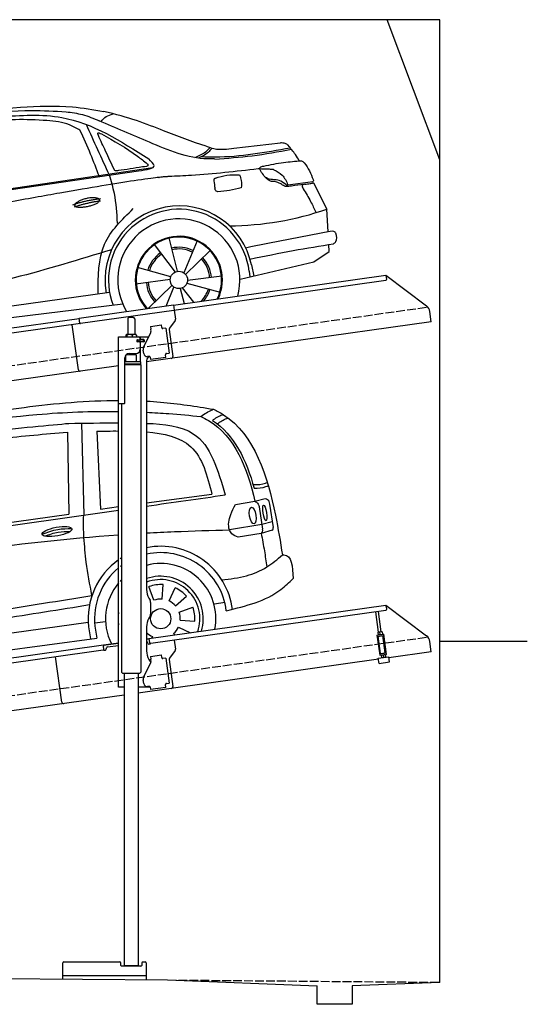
# Model space of a CAD drawing. Extents: x 199 to 6000, y -225 to 5400.
# Tile 3 of 3: x 3099 to 6000, y -225 to 5400. Entities that reach past the tile are written whole.
import ezdxf

# ---------------------------------------------------------------- set-up
doc = ezdxf.new("R2010")
doc.units = 0
doc.header["$LTSCALE"] = 10
doc.header["$MEASUREMENT"] = 0
doc.linetypes.add('GEN3', pattern=[6.25, 5, -1.25])
doc.layers.get('0').update_dxf_attribs({"linetype": 'CONTINUOUS'})
for name, color, linetype in [('3', 6, 'GEN3'), ('CAR', 1, 'CONTINUOUS'), ('SICHTBARE_KANTEN_DIN_', 7, 'CONTINUOUS')]:
    doc.layers.add(name, color=color, linetype=linetype)
doc.layers.add('AM_0', color=7, linetype='CONTINUOUS', lineweight=30)

# ---------------------------------------------------------------- blocks, each defined once
blk = doc.blocks.new('car_150_')
at = {"layer": 'CAR'}
for p, q in [((6993.7, 5277.2), (7129.2, 5288.8)), ((8349.8, 5065.2), (8614.8, 5095.9)), ((5703.5, 4603.8), (7806, 4931.3)), ((5748.6, 4619.9), (7887.1, 4949.3)), ((8659.8, 4857.1), (8801.1, 4877.5)), ((8805, 4869.2), (8883.2, 4720.4)), ((8891.2, 4589.9), (8883.2, 4720.4)), ((7897.5, 4510.1), (8019.3, 4353.9)), ((8033.2, 4358.3), (7982.9, 4548.5)), ((8143.1, 4534), (8068.7, 4350.5)), ((8898.1, 4478.2), (8895.6, 4518.3)), ((8079.5, 4340.6), (8219, 4479.2)), ((8810.7, 4417.6), (8898.1, 4478.2)), ((8391.6, 4316.2), (8810.7, 4417.6)), ((8455.6, 4397.8), (8469.1, 4334.6)), ((7994.7, 4327.2), (7804.9, 4378.7)), ((8286.5, 4333.3), (8090.4, 4305.9)), ((8442.3, 4361.7), (8446.4, 4329.7)), ((7795.4, 4285.5), (7991.5, 4312.9)), ((8002.4, 4278.2), (7867.9, 4144.6)), ((8087.2, 4291.6), (8277, 4240.1)), ((7646, 4233.7), (5761.2, 3956.2)), ((7969.2, 4159.6), (8013.2, 4268.3)), ((8048.7, 4260.5), (8071.6, 4173.8)), ((8127.2, 4182.1), (8062.7, 4264.8)), ((5689.3, 3904.2), (7721.3, 4169.7))]:
    blk.add_line(p, q, dxfattribs=at)
blk.add_circle((8041, 4309.4), 49.6, dxfattribs=at)
for centre, radius, start, end in [((8042.2, 4309.4), 422.7, 12.065, 190.707), ((8042.2, 4309.4), 403.4, 7.4461, 201.5292), ((8307.4, 6330.9), 1710.3, 270.6601, 289.6726), ((8041, 4309.4), 348.9, 345.0424, 211.6777), ((8041, 4309.4), 249, 334.6275, 221.995), ((8041, 4309.4), 244.1, 333.8517, 222.7626), ((8041, 4309.4), 186.2, 124.7762, 163.2667), ((8041, 4309.4), 176.5, 124.6018, 163.1816), ((8041, 4309.4), 186.2, 64.7762, 103.2667), ((8041, 4309.4), 176.5, 64.6018, 103.1816), ((8041, 4309.4), 176.5, 4.6018, 43.1816), ((8041, 4309.4), 186.2, 4.7762, 43.2667), ((8041, 4309.4), 186.2, 184.7762, 223.2667), ((8041, 4309.4), 176.5, 184.6018, 223.1816), ((8041, 4309.4), 176.5, 316.6896, 343.1816), ((8041, 4309.4), 186.2, 320.3371, 343.2667)]:
    blk.add_arc(centre, radius, start, end, dxfattribs=at)
for points in [[(7129.2, 5288.8), (7425.2, 5293.1), (7603.8, 5268.4)], [(6590.3, 5194.3), (7191.5, 5270.3), (7389.2, 5264.7)], [(7010.2, 5233), (7365.4, 5231.9), (7863.2, 4999)], [(7389.2, 5264.7), (7483, 5249), (7578.6, 5215.1)], [(7590.1, 5210.4), (7618.6, 5239.2), (7657.5, 5254.4)], [(7280.4, 5213.4), (7100.8, 5216.9), (6855.4, 5188)], [(7469.5, 5159.8), (7410.3, 5189.8), (7280.4, 5213.4)], [(7639.4, 4905.3), (7505.7, 5192.1)], [(8238.8, 5002.4), (8200.2, 5001.6), (7866.3, 5094.6), (7578.6, 5215.1)], [(7582.2, 4896.4), (7531.4, 5023.6), (7469.5, 5159.8)], [(7575.1, 5131.1), (7571.2, 5144.8), (7592.5, 5140)], [(7592.5, 5140), (7799.5, 5014.1), (7855.1, 4971.8)], [(8213.4, 5067), (8186.6, 5040.1), (8125.8, 5007.6)], [(8224.6, 5063.8), (8208.7, 5044.9), (8182.8, 5023.9), (8149.7, 5006.6)], [(8163.6, 5014.3), (8243.5, 5013.7), (8670.3, 5069.3)], [(8191, 5074.7), (8235.7, 5060.8), (8349.8, 5065.2)], [(8659.2, 5083.2), (8642.4, 5093.4), (8614.8, 5095.9)], [(8723.8, 4994.4), (8701.4, 5030.2), (8659.2, 5083.2)], [(8240.9, 5001), (8453.9, 5021.9), (8677.8, 5060.7)], [(7827.4, 4952.7), (7757.4, 4941.2), (7690.7, 4930.9)], [(7806, 4931.3), (7894.4, 4962.2), (7863.2, 4999)], [(7855.1, 4971.8), (7859.5, 4964.9), (7827.4, 4952.7)], [(8499.4, 4953.2), (8500.3, 4955.9), (8504.4, 4958.4)], [(8514.3, 4920.1), (8499.6, 4950.3), (8499.4, 4953.2)], [(8504.4, 4958.4), (8514.7, 4962.1), (8521.1, 4963.5)], [(8521.1, 4963.5), (8634.4, 4984.8), (8734.9, 4995.3)], [(8734.9, 4995.3), (8736.6, 4995.1), (8751.6, 4983.9), (8803.6, 4888.9)], [(7687.8, 4631.1), (7668.8, 4800.4), (7639.4, 4905.3)], [(7690.7, 4930.9), (7670.7, 4931.6), (7668, 4935.3)], [(8489.1, 4946.9), (8107.9, 4906.7), (7979.4, 4899)], [(8244.9, 4892.1), (8310.4, 4909.4), (8382.6, 4912.4)], [(8382.6, 4912.4), (8393, 4879.1), (8393.3, 4838.9)], [(8581.1, 4874.9), (8560.8, 4876.6), (8529.9, 4900.7)], [(8578.5, 4942.4), (8626.1, 4912.6), (8659.8, 4857.1)], [(8245.8, 4892.2), (8238.1, 4888.3), (8237.1, 4876.1)], [(8237.1, 4876.1), (8242.7, 4837)], [(8393.3, 4838.9), (8327.1, 4822.4), (8259.4, 4814.5)], [(8629.7, 4855.7), (8609.4, 4867.3), (8581.1, 4874.9)], [(8664.2, 4847.7), (8651.9, 4847.2), (8629.7, 4855.7)], [(8759.3, 4861.5), (8741.4, 4855.9), (8747.8, 4835.1)], [(8757.3, 4861.2), (8786.1, 4865.5), (8805, 4869.2)], [(8803.6, 4888.9), (8805.2, 4882.6), (8801.1, 4877.5)], [(8805, 4869.2), (8801.1, 4877.5)], [(8260.3, 4814.7), (8250.8, 4817.5), (8242.7, 4837)], [(8747.8, 4835.1), (8790.3, 4763.6), (8820.8, 4701.6)], [(7581.1, 4224.1), (7615.2, 4510.4), (7777.7, 4714.5)], [(8891.2, 4589.9), (8420.6, 4494.5)], [(8935.7, 4582.7), (8931.6, 4588.3), (8891.2, 4589.9)], [(8922.6, 4523), (8936.6, 4535.2), (8935.7, 4582.7)], [(8446.2, 4431.7), (8693.5, 4482.1), (8922.6, 4523)], [(7654.8, 4478.5), (7099.9, 4313.4), (5734.4, 4063.7)]]:
    blk.add_spline(points, degree=3, dxfattribs=at)
for points, degree, knots in [([(8191, 5074.7), (8107.9, 5098.3), (7930.3, 5167), (7746.4, 5237.4), (7603.8, 5268.4)], 3, [5.571538, 5.571538, 5.571538, 5.571538, 32.165526, 64.936902, 64.936902, 64.936902, 64.936902]), ([(7668, 4935.3), (7650.2, 4969.8), (7620.8, 5036.6), (7588.5, 5099.8), (7575.1, 5131.1)], 3, [2.591518, 2.591518, 2.591518, 2.591518, 14.396583, 24.038621, 24.038621, 24.038621, 24.038621]), ([(8645.2, 4860.1), (8634.4, 4868.9), (8603, 4892.4), (8542.9, 4879.7), (8521, 4910.7), (8514.3, 4920.1)], 3, [0.658544, 0.658544, 0.658544, 0.658544, 4.748765, 12.290755, 15.589596, 15.589596, 15.589596, 15.589596]), ([(8645.2, 4860.1), (8647, 4858.9), (8651.5, 4856.3), (8656.7, 4856.7), (8659.8, 4857.1)], 3, [0.11133, 0.11133, 0.11133, 0.11133, 0.733961, 1.64284, 1.64284, 1.64284, 1.64284]), ([(8752.5, 4860.5), (8727.9, 4857.2), (8698.8, 4853.2), (8669.8, 4848.6), (8664.2, 4847.7)], 3, [0, 0, 0, 0, 7.10149, 8.807008, 8.807008, 8.807008, 8.807008]), ([(7442.5, 4729.7), (7440.4, 4737.7), (7458.8, 4757), (7537.7, 4789), (7634.5, 4769.9), (7553.7, 4725.9), (7469.8, 4714.2), (7444.6, 4721.7), (7442.5, 4729.7)], 5, [0, 0, 0, 0, 0, 0, 0.300106, 0.500106, 0.700106, 1, 1, 1, 1, 1, 1])]:
    blk.add_open_spline(points, degree=degree, knots=knots, dxfattribs=at)
for points in [[(7979.4, 4899), (7725, 4888.3), (5338.8, 4399.4)], [(8578.5, 4942.4), (8576.8, 4945.2), (8489.1, 4946.9)], [(7432.9, 4733.6), (7502, 4760.2), (7591.2, 4770)], [(7441.9, 4722), (7513, 4747.3), (7590.2, 4757.9)]]:
    blk.add_open_spline(points, degree=2, dxfattribs=at)
blk = doc.blocks.new('CAR_EG')
at = {"layer": 'CAR'}
for p, q in [((34639.7, 2740.1), (34652.1, 2215)), ((34559.8, 2688), (34567.6, 2220.6)), ((34726.8, 2694.7), (34748.7, 2249.2)), ((35011.8, 2284.1), (35385, 2333.6)), ((35630.7, 2294.7), (35688.5, 2309)), ((34748.7, 2249.2), (34851.8, 2262.9)), ((35518.8, 2275.9), (35630.7, 2294.7)), ((35655.1, 2262.7), (35674.7, 2133.9)), ((35714.1, 2277.1), (35734.7, 2143.7)), ((33852.2, 2120.1), (34567.6, 2220.6)), ((35670.5, 2160.2), (35485.3, 2130)), ((35729.9, 2176.6), (35670.5, 2160.2)), ((35666.2, 2110), (35534.7, 2089.5)), ((35729.3, 2128.1), (35666.2, 2110)), ((35053.8, 1727.9), (35025.3, 1806.1)), ((35100, 1734.4), (35105.8, 1817.4)), ((35139.6, 1724.2), (35174.8, 1799.6)), ((35176.9, 1696.1), (35239.7, 1750.7)), ((35197.6, 1660.9), (35275.8, 1689.3)), ((35399.1, 1708.7), (35459.1, 1717.1)), ((32765, 1337.2), (34678.2, 1603.8)), ((34680.4, 1576.3), (34691.1, 1507.2)), ((34716.5, 1598.7), (34776.5, 1607.1)), ((34716.8, 1579.5), (34728.2, 1512.2)), ((34980.2, 1630.3), (34978.9, 1630.4)), ((35193.9, 1575), (35262.7, 1542.9)), ((35204.1, 1614.6), (35287.1, 1608.8)), ((35044.7, 1520.8), (35040.5, 1511.7)), ((35165.8, 1537.8), (35172.3, 1530.2)), ((32742.6, 1242.5), (34728.2, 1512.2))]:
    blk.add_line(p, q, dxfattribs=at)
blk.add_circle((35092.2, 1622.5), 57.7, dxfattribs=at)
for centre, radius, start, end in [((35091.7, 1622.4), 413.9, 7.4502, 101.132), ((35091.7, 1622.4), 413.9, 122.5773, 124.0774), ((35092.1, 1622.5), 377.8, 6.9984, 102.2781), ((35091.7, 1622.4), 413.9, 125.4253, 186.406), ((35092.1, 1622.5), 377.8, 129.5051, 186.5391), ((35092.1, 1622.5), 377.8, 126.2281, 127.9499), ((35092.2, 1622.5), 315.6, 349.0523, 104.7507), ((35092.2, 1622.5), 242.9, 343.0405, 109.3227), ((35092.2, 1622.5), 315.6, 139.5971, 206.9477), ((35092.2, 1622.5), 315.6, 135.0283, 137.4054), ((35092.2, 1622.5), 223.8, 340.7386, 111.0496), ((35092.2, 1622.5), 195.4, 86, 110), ((35092.2, 1622.5), 195.4, 41, 65), ((35092.2, 1622.5), 112.2, 86, 110), ((35092.2, 1622.5), 112.2, 41, 65), ((35092.2, 1622.5), 195.4, 356, 20), ((35092.2, 1622.5), 242.9, 171.7421, 188.2579), ((35092.2, 1622.5), 112.2, 356, 20), ((35092.2, 1622.5), 112.2, 311, 335), ((35092.2, 1622.5), 112.2, 224.2663, 245)]:
    blk.add_arc(centre, radius, start, end, dxfattribs=at)
for centre, major_axis, ratio in [((35618.1, 2211.7), (-7.7, 47.6), 0.380274), ((35686.7, 2227.1), (-7.2, 44.5), 0.21161), ((34499.5, 2120.6), (-85, -15.3), 0.28676)]:
    blk.add_ellipse(centre, major_axis=major_axis, ratio=ratio, dxfattribs=at)
for points, knots in [([(33596.2, 2718.6), (33833.8, 2759.2), (34248.6, 2830.2), (34671.7, 2869.7), (34851.8, 2870.2)], [0, 0, 0, 0, 724.09838, 1264.268143, 1264.268143, 1264.268143, 1264.268143]), ([(35011.8, 2866.1), (35038.1, 2864.7), (35166.1, 2855.5), (35293.3, 2835.6), (35394.4, 2819.7)], [1424.465745, 1424.465745, 1424.465745, 1424.465745, 1503.595542, 1810.064944, 1810.064944, 1810.064944, 1810.064944]), ([(35394.4, 2819.7), (35413.4, 2809.6), (35623.4, 2697.4), (35727.5, 2349.6), (35775.9, 2061.2), (35787.3, 1987)], [0, 0, 0, 0, 64.276315, 710.727442, 938.589682, 938.589682, 938.589682, 938.589682]), ([(33641.3, 2687.7), (33888.6, 2727.9), (34289.4, 2793.1), (34696.2, 2808.8), (34851.8, 2807)], [0, 0, 0, 0, 750.99467, 1217.35525, 1217.35525, 1217.35525, 1217.35525]), ([(35011.8, 2802.3), (35054.1, 2800.3), (35157.6, 2794), (35260.7, 2784.1), (35321.7, 2778.2)], [1377.255793, 1377.255793, 1377.255793, 1377.255793, 1504.323614, 1688.05271, 1688.05271, 1688.05271, 1688.05271]), ([(35321.7, 2778.2), (35336.3, 2770.8), (35510.1, 2682.4), (35587.5, 2480.4), (35630.7, 2294.7)], [0, 0, 0, 0, 48.860332, 582.287096, 582.287096, 582.287096, 582.287096]), ([(35387.3, 2755), (35405.2, 2768.5), (35425, 2782.3), (35447.9, 2789.2), (35447.9, 2789.2)], [11.054346, 11.054346, 11.054346, 11.054346, 77.145156, 82.826799, 82.826799, 82.826799, 82.826799]), ([(35415.1, 2735.6), (35432.4, 2748.6), (35451.7, 2761.7), (35473.8, 2768.4), (35477.3, 2769.4)], [13.409392, 13.409392, 13.409392, 13.409392, 77.145156, 82.826799, 82.826799, 82.826799, 82.826799]), ([(33203.6, 2456.4), (33274.2, 2503.5), (33505.2, 2604.9), (34003.4, 2687.4), (34469.5, 2730.1), (34567.3, 2738.8)], [0, 0, 0, 0, 57.768711, 889.406275, 1467.79431, 1467.79431, 1467.79431, 1467.79431]), ([(35011.8, 2738.7), (35109.5, 2735.6), (35350.5, 2712.4), (35419.6, 2471.8), (35460.3, 2330)], [442.147822, 442.147822, 442.147822, 442.147822, 716.95363, 1111.278446, 1111.278446, 1111.278446, 1111.278446]), ([(35011.8, 2690), (35108.9, 2682.3), (35306.7, 2639.4), (35358.1, 2438.7), (35385, 2333.6)], [277.078801, 277.078801, 277.078801, 277.078801, 547.768352, 845.442932, 845.442932, 845.442932, 845.442932]), ([(35620, 2390.1), (35643.9, 2386.1), (35679.3, 2392.1), (35696.9, 2398.4), (35700.1, 2401.6)], [16.339016, 16.339016, 16.339016, 16.339016, 83.836398, 97.62384, 97.62384, 97.62384, 97.62384]), ([(35626.2, 2367.7), (35650.3, 2368), (35676.3, 2369.6), (35702.4, 2381.4), (35706.2, 2383.7)], [14.612863, 14.612863, 14.612863, 14.612863, 83.836398, 97.62384, 97.62384, 97.62384, 97.62384]), ([(32657.7, 1810.8), (32801.3, 1833.7), (33529.6, 1949.8), (34261.4, 2059.7), (34851.8, 2102.1)], [0, 0, 0, 0, 436.512598, 2212.794207, 2212.794207, 2212.794207, 2212.794207]), ([(34429.5, 2094.8), (34454.7, 2104.1), (34502, 2120.2), (34552, 2121.5), (34575.3, 2121.7)], [14.4466, 14.4466, 14.4466, 14.4466, 94.349912, 163.782287, 163.782287, 163.782287, 163.782287]), ([(35011.8, 2112.5), (35064.7, 2115.5), (35222.4, 2123.3), (35380.3, 2127.3), (35485.3, 2130)], [2373.184352, 2373.184352, 2373.184352, 2373.184352, 2532.063256, 2847.072184, 2847.072184, 2847.072184, 2847.072184]), ([(32738.3, 1414.9), (32999, 1451), (33477.1, 1517.1), (34126.3, 1613), (34514.4, 1675.6), (34685.8, 1703.3)], [0, 0, 0, 0, 789.48509, 1447.853915, 1968.782349, 1968.782349, 1968.782349, 1968.782349])]:
    blk.add_open_spline(points, degree=3, knots=knots, dxfattribs=at)
for points in [[(35321.7, 2778.2), (35387.4, 2817), (35394.4, 2819.7)], [(33855.2, 2598.7), (34175.2, 2650.7), (34559.8, 2688)], [(35688.3, 2309.2), (35702.6, 2304.3), (35714.1, 2277.1)], [(35534.7, 2089.5), (35498, 2108.4), (35485.3, 2130), (35492.4, 2217.9), (35518.8, 2275.9)], [(35630.7, 2294.7), (35640.4, 2287.7), (35654.9, 2263)], [(34653.8, 2086.3), (34651.3, 2148.4), (34652.1, 2215)], [(34414.7, 2105.9), (34505, 2133.2), (34582.7, 2138)], [(35729.9, 2128.6), (35734, 2134), (35734.8, 2143.3)], [(34699.2, 1755.6), (34667, 1945.6), (34653.8, 2086.3)], [(35666.2, 2110), (35673.3, 2119), (35674.7, 2133.9)], [(35666.2, 2110), (35684.6, 2010), (35697.9, 1918.4)], [(35441.3, 1844.4), (35582.8, 1868.3), (35697.9, 1918.4), (35787.2, 1987)], [(35787.2, 1987), (35795.6, 1987.5), (35848.1, 1851.6)], [(35467.1, 1668.5), (35779, 1789.9), (35848.1, 1851.6)], [(32711.4, 1460.7), (33493.3, 1570.2), (34144.5, 1667.1), (34699.2, 1755.6)]]:
    blk.add_spline(points, degree=3, dxfattribs=at)
for points in [[(34567.3, 2738.8), (34660.7, 2740.2), (34754.2, 2741.5), (34851.8, 2741.2)], [(35387.3, 2755), (35513.1, 2675.3), (35581.5, 2528.6), (35626.2, 2367.7)], [(34726.8, 2694.7), (34767.9, 2695), (34809.1, 2695.3), (34851.8, 2695.1)], [(35011.8, 2266.3), (35161.3, 2287.5), (35310.8, 2308.7), (35460.3, 2330)], [(32710, 1939.3), (33423.9, 2040.7), (34137.9, 2142.1), (34851.8, 2243.5)]]:
    blk.add_open_spline(points, degree=3, dxfattribs=at)

msp = doc.modelspace()

# ---------------------------------------------------------------- linework, layer by layer
for p, q in [((5499.5, 4600), (5199.5, 5400)), ((3978.5, 3769.4), (5191.6, 3939.9)), ((5191.6, 3939.9), (5195.1, 3915.1)), ((5191.6, 3939.9), (5423.5, 3765.1)), ((5190.8, 3909.5), (3979.7, 3739.3)), ((3438.7, 3694.5), (3978.4, 3770.4)), ((3978.4, 3770.4), (3982.7, 3739.7)), ((3979.7, 3739.3), (3446, 3664.3)), ((3982.7, 3739.7), (3989.8, 3689.3)), ((5451.2, 3673.4), (5443, 3732.1)), ((960, 3345.2), (3438.8, 3693.6)), ((3446, 3664.3), (960, 3314.9)), ((3434.6, 3400.1), (3398.4, 3657.6)), ((3442.6, 3666.8), (3438.7, 3694.5)), ((3716.7, 3690.6), (3716.7, 3600.6)), ((3726.7, 3700.6), (3746.7, 3700.6)), ((3756.7, 3690.6), (3756.7, 3600.6)), ((5451.2, 3673.4), (3824.7, 3444.8)), ((3846.7, 3647.9), (3909, 3656.6)), ((3911.3, 3640.8), (3909, 3656.6)), ((3987.9, 3681.9), (3954.5, 3637.7)), ((3727.5, 3600.6), (3709.5, 3600.6)), ((3754.5, 3600.6), (3727.5, 3600.6)), ((3764.2, 3600.6), (3754.5, 3600.6)), ((3808.5, 3533.5), (3846, 3607.1)), ((3846.7, 3647.9), (3848.9, 3632)), ((3849.5, 3627.8), (3848.9, 3632)), ((3911.3, 3640.8), (3911.4, 3639.8)), ((3917.1, 3635.6), (3918, 3635.7)), ((3933.9, 3637.9), (3918, 3635.7)), ((3933.9, 3637.9), (3953.9, 3495.3)), ((3952.6, 3630.3), (3974.3, 3476)), ((3664.7, 3587.6), (3836.1, 3587.6)), ((3664.7, 3207.6), (3664.7, 3587.6)), ((3706.8, 3598.2), (3706.8, 3587.6)), ((3712.5, 3598.2), (3712.5, 3587.6)), ((3742.5, 3598.2), (3742.5, 3587.6)), ((3766.6, 3598.2), (3766.6, 3587.6)), ((3773.4, 3571.6), (3769.7, 3571.6)), ((3807.7, 3559.6), (3769.8, 3559.6)), ((3770.7, 3561.8), (3770.7, 3569)), ((3773.4, 3571.6), (3785.7, 3571.6)), ((3785.7, 3559.1), (3773.4, 3559.1)), ((3773.7, 3571.6), (3773.7, 3559.6)), ((3787.7, 3571.6), (3785.7, 3571.6)), ((3787.7, 3571.6), (3788.7, 3571.6)), ((3788.7, 3577.6), (3788.7, 3574.6)), ((3789.4, 3571.6), (3788.7, 3571.6)), ((3788.7, 3559.6), (3788.7, 3571.6)), ((3788.7, 3556.1), (3788.7, 3517.6)), ((3807, 3571.6), (3789.4, 3571.6)), ((3789.7, 3572.1), (3789.7, 3587.6)), ((3808.7, 3572.1), (3789.7, 3572.1)), ((3789.7, 3444.7), (3789.7, 3559.1)), ((3808.7, 3559.1), (3789.7, 3559.1)), ((3807, 3571.6), (3807.7, 3571.6)), ((3807.7, 3559.6), (3807.7, 3571.6)), ((3809.7, 3571.1), (3809.7, 3560.1)), ((3718.7, 3484), (3718.7, 3491.6)), ((3725.7, 3492.6), (3763.7, 3492.6)), ((3754.7, 3484.5), (3754.7, 3492.6)), ((3807.8, 3493), (3805.1, 3512.8)), ((3938.1, 3493.1), (3937.1, 3493)), ((3938.1, 3493.1), (3953.9, 3495.3)), ((3700.7, 3210.6), (3700.7, 3467.6)), ((3791.7, 3444.6), (3700.7, 3444.6)), ((3791.7, 3431.4), (3700.7, 3431.4)), ((3766.7, 3484.6), (3706.7, 3483.9)), ((3706.7, 3444.7), (3706.7, 3483.9)), ((3766.7, 3444.6), (3766.7, 3484.6)), ((3788.7, 3429.6), (3791.7, 3431.4)), ((3791.7, 3431.4), (3791.7, 3444.6)), ((3824.7, 3452.6), (3824.7, 2144.3)), ((3838.4, 3477.1), (3830.4, 3475.9)), ((3844, 3472.8), (3846.1, 3457.9)), ((3935.2, 3470.5), (3846.1, 3457.9)), ((3932.8, 3487.3), (3933, 3486.3)), ((3935.2, 3470.5), (3933, 3486.3)), ((3664.7, 3422.4), (960, 3042.2)), ((3788.7, 3429.6), (3700.7, 3429.6)), ((3791.7, 3427.9), (3700.7, 3427.9)), ((3788.7, 3429.6), (3791.7, 3427.9)), ((3789.7, 3429.1), (3789.7, 3430.2)), ((3791.7, 3427.9), (3791.8, 1671.7)), ((3664.7, 1587.6), (3664.7, 3207.6)), ((3664.7, 3207.6), (3697.7, 3207.6)), ((3681.7, 3207.6), (3681.8, 1671.6)), ((3838.1, 2094.3), (3844.4, 2083.4)), ((3824.7, 1862.8), (5191.6, 2054.9)), ((3847.7, 2070.9), (3847.7, 2004.3)), ((5192.7, 2047), (5191.6, 2054.9)), ((5191.6, 2054.9), (5423.5, 1880.1)), ((5192.7, 2047), (5195.1, 2030.1)), ((3844.4, 1991.8), (3838.1, 1981)), ((5190.8, 2024.5), (3849, 1835.9)), ((5149.6, 1900.9), (5133.4, 2016.4)), ((5165.5, 1903.1), (5149.2, 2018.6)), ((3824.7, 1931), (3824.7, 1794.7)), ((3840.4, 1861), (3824.7, 1858.8)), ((3843.4, 1840.2), (3839.9, 1864.9)), ((5139.8, 1884.5), (5179.4, 1890.1)), ((5139.8, 1884.5), (5156.1, 1768.7)), ((5140.9, 1876.6), (5180.5, 1882.2)), ((5146.4, 1900.4), (5145.7, 1899.9)), ((5145.7, 1899.9), (5147.7, 1886.1)), ((5168.7, 1903.5), (5146.4, 1900.4)), ((5161.3, 1778.5), (5147.4, 1877.5)), ((5148.5, 1885.7), (5147.7, 1886.1)), ((5159.4, 1888.8), (5157.8, 1900.5)), ((5168.7, 1903.5), (5169.5, 1903.2)), ((5169.5, 1903.2), (5171.4, 1889.4)), ((5170.8, 1888.9), (5171.4, 1889.4)), ((5188, 1782.2), (5174, 1881.3)), ((5195.7, 1774.2), (5179.4, 1890.1)), ((960, 1460.2), (3577.5, 1828)), ((3577.5, 1828), (3664.7, 1840.3)), ((3577.5, 1828), (3578.6, 1820.1)), ((3664.7, 1836.3), (3578, 1824.1)), ((3580.9, 1803.3), (3578.6, 1820.1)), ((3593.5, 1804), (3593.3, 1805)), ((3601.8, 1816.3), (3664.7, 1825.2)), ((3831, 1838.4), (3831.1, 1837.4)), ((3836.8, 1833.2), (3841.7, 1833.9)), ((3982.7, 1854.7), (3989.8, 1804.3)), ((5451.2, 1788.4), (5443, 1847.1)), ((3576.7, 1797.6), (960, 1429.9)), ((3340.6, 1501.9), (3304.4, 1759.4)), ((3340.6, 1501.9), (3304.4, 1759.4)), ((3584.3, 1797.7), (3589.2, 1798.4)), ((3838.1, 1744.7), (3848.2, 1727.3)), ((3846.7, 1762.9), (3909, 1771.6)), ((3846.7, 1762.9), (3848.9, 1747)), ((3849.5, 1742.8), (3848.9, 1747)), ((3911.3, 1755.8), (3909, 1771.6)), ((3911.3, 1755.8), (3911.4, 1754.8)), ((3917.1, 1750.6), (3918, 1750.7)), ((3933.9, 1752.9), (3918, 1750.7)), ((3933.9, 1752.9), (3953.9, 1610.3)), ((3952.6, 1745.3), (3974.3, 1591)), ((3987.9, 1796.9), (3954.5, 1752.7)), ((5149.2, 1746), (3965.8, 1579.7)), ((5148.3, 1752.6), (5207.7, 1761)), ((5152.4, 1722.9), (5148.3, 1752.6)), ((5155, 1776.6), (5194.6, 1782.2)), ((5156.1, 1768.7), (5195.7, 1774.2)), ((5161.3, 1778.5), (5188, 1782.2)), ((5164.8, 1769.9), (5164.1, 1769.4)), ((5164.1, 1769.4), (5166, 1755.6)), ((5166.8, 1755.2), (5166, 1755.6)), ((5166.9, 1778.3), (5166.7, 1779.3)), ((5176.1, 1770), (5177.8, 1758.3)), ((5182.7, 1780.5), (5182.6, 1781.5)), ((5187, 1773), (5187.8, 1772.7)), ((5187.8, 1772.7), (5189.8, 1758.9)), ((5189.1, 1758.4), (5189.8, 1758.9)), ((5211.8, 1731.3), (5207.7, 1761)), ((5451.2, 1788.4), (5208.6, 1754.3)), ((3808.5, 1648.5), (3846, 1722.1)), ((5152.4, 1722.9), (5211.8, 1731.3)), ((3688.8, 1664.6), (3681.8, 1671.6)), ((3784.8, 1664.6), (3688.8, 1664.6)), ((3696.8, 1664.6), (3696.9, -1.4)), ((3776.8, 1664.6), (3776.9, -1.3)), ((3784.8, 1664.6), (3791.8, 1671.7)), ((3696.8, 1587.6), (3664.7, 1587.6)), ((3844, 1587.6), (3776.8, 1587.6)), ((3965.8, 1579.7), (3776.8, 1553.1)), ((3807.8, 1608), (3805.1, 1627.8)), ((3838.4, 1592.1), (3830.4, 1590.9)), ((3844, 1587.8), (3846.1, 1572.9)), ((3935.2, 1585.5), (3846.1, 1572.9)), ((3932.8, 1602.3), (3933, 1601.3)), ((3935.2, 1585.5), (3933, 1601.3)), ((3938.1, 1608.1), (3937.1, 1608)), ((3938.1, 1608.1), (3953.9, 1610.3)), ((3696.8, 1541.9), (960, 1157.2)), ((3346.9, -80.3), (3346.9, 12.6)), ((3351.9, 17.6), (3671.9, 17.6)), ((3676.9, -2.4), (3676.9, 12.6)), ((3796.9, 12.6), (3796.9, -2.4)), ((3801.9, 17.6), (3816.9, 17.6)), ((3821.9, 12.6), (3821.9, -84.8)), ((199.5, -50), (3944.5, -86)), ((3791.9, -7.4), (3681.9, -7.4)), ((3697.9, -2.4), (3696.9, -1.4)), ((3697.9, -2.4), (3775.9, -2.4)), ((3710.9, -2.4), (3710.9, -7.4)), ((3762.9, -2.4), (3762.9, -7.4)), ((3775.9, -2.4), (3776.9, -1.3)), ((3821.9, -62.4), (3346.9, -62.4)), ((3944.5, -86), (4799.5, -120.1)), ((5499.5, -100), (4999.1, -120.1)), ((4799.5, -225), (4799.5, -120.1)), ((4999.1, -120.1), (4999.5, -225)), ((4999.5, -225), (4799.5, -225))]:
    msp.add_line(p, q)
for points in [[(3844, 3472.8, 0), (3844, 3472.8, 0), (3844, 3472.8, 0), (3844, 3472.8, 0), (3844, 3472.8, 0), (3844, 3472.8, 0), (3844, 3472.8, 0), (3844, 3472.9, 0), (3844, 3472.9, 0), (3844, 3472.9, 0), (3844, 3472.9, 0), (3844, 3472.9, 0), (3844, 3472.9, 0), (3844, 3472.9, 0), (3844, 3472.9, 0), (3844, 3472.9, 0), (3844, 3472.9, 0), (3844, 3472.9, 0), (3844, 3472.9, 0), (3844, 3472.9, 0), (3844, 3473, 0), (3844, 3473, 0), (3844, 3473, 0), (3844, 3473, 0), (3844, 3473, 0), (3844, 3473, 0), (3844, 3473, 0), (3844, 3473, 0), (3844, 3473, 0), (3844, 3473, 0), (3844, 3473, 0), (3844, 3473, 0), (3844, 3473, 0), (3844, 3473.1, 0), (3844, 3473.1, 0), (3844, 3473.1, 0), (3844, 3473.1, 0), (3843.9, 3473.1, 0), (3843.9, 3473.1, 0), (3843.9, 3473.1, 0), (3843.9, 3473.1, 0), (3843.9, 3473.1, 0), (3843.9, 3473.1, 0), (3843.9, 3473.1, 0), (3843.9, 3473.1, 0), (3843.9, 3473.1, 0), (3843.9, 3473.2, 0), (3843.9, 3473.2, 0), (3843.9, 3473.2, 0), (3843.9, 3473.2, 0), (3843.9, 3473.2, 0), (3843.9, 3473.2, 0), (3843.9, 3473.2, 0), (3843.9, 3473.2, 0), (3843.9, 3473.2, 0), (3843.9, 3473.2, 0), (3843.9, 3473.2, 0), (3843.9, 3473.2, 0), (3843.9, 3473.2, 0), (3843.9, 3473.3, 0), (3843.9, 3473.3, 0), (3843.9, 3473.3, 0), (3843.9, 3473.3, 0), (3843.9, 3473.3, 0), (3843.9, 3473.3, 0), (3843.9, 3473.3, 0), (3843.9, 3473.3, 0), (3843.9, 3473.3, 0), (3843.9, 3473.3, 0), (3843.9, 3473.3, 0), (3843.9, 3473.3, 0), (3843.9, 3473.3, 0), (3843.9, 3473.4, 0), (3843.9, 3473.4, 0), (3843.9, 3473.4, 0), (3843.9, 3473.4, 0), (3843.9, 3473.4, 0), (3843.9, 3473.4, 0), (3843.9, 3473.4, 0), (3843.9, 3473.4, 0), (3843.9, 3473.4, 0), (3843.9, 3473.4, 0), (3843.9, 3473.4, 0), (3843.9, 3473.4, 0), (3843.9, 3473.4, 0), (3843.9, 3473.5, 0), (3843.9, 3473.5, 0), (3843.9, 3473.5, 0), (3843.9, 3473.5, 0), (3843.9, 3473.5, 0), (3843.9, 3473.5, 0), (3843.8, 3473.5, 0), (3843.8, 3473.5, 0), (3843.8, 3473.5, 0), (3843.8, 3473.5, 0), (3843.8, 3473.5, 0), (3843.8, 3473.5, 0), (3843.8, 3473.5, 0), (3843.8, 3473.6, 0), (3843.8, 3473.6, 0), (3843.8, 3473.6, 0), (3843.8, 3473.6, 0), (3843.8, 3473.6, 0), (3843.8, 3473.6, 0), (3843.8, 3473.6, 0), (3843.8, 3473.6, 0), (3843.8, 3473.6, 0), (3843.8, 3473.6, 0), (3843.8, 3473.6, 0), (3843.8, 3473.6, 0), (3843.8, 3473.6, 0), (3843.8, 3473.7, 0), (3843.8, 3473.7, 0), (3843.8, 3473.7, 0), (3843.8, 3473.7, 0), (3843.8, 3473.7, 0), (3843.8, 3473.7, 0), (3843.8, 3473.7, 0), (3843.8, 3473.7, 0), (3843.8, 3473.7, 0), (3843.8, 3473.7, 0), (3843.8, 3473.7, 0), (3843.8, 3473.7, 0), (3843.8, 3473.7, 0), (3843.8, 3473.8, 0), (3843.8, 3473.8, 0), (3843.8, 3473.8, 0), (3843.8, 3473.8, 0)], [(3844, 1587.8, 0), (3844, 1587.8, 0), (3844, 1587.8, 0), (3844, 1587.8, 0), (3844, 1587.8, 0), (3844, 1587.8, 0), (3844, 1587.8, 0), (3844, 1587.9, 0), (3844, 1587.9, 0), (3844, 1587.9, 0), (3844, 1587.9, 0), (3844, 1587.9, 0), (3844, 1587.9, 0), (3844, 1587.9, 0), (3844, 1587.9, 0), (3844, 1587.9, 0), (3844, 1587.9, 0), (3844, 1587.9, 0), (3844, 1587.9, 0), (3844, 1587.9, 0), (3844, 1588, 0), (3844, 1588, 0), (3844, 1588, 0), (3844, 1588, 0), (3844, 1588, 0), (3844, 1588, 0), (3844, 1588, 0), (3844, 1588, 0), (3844, 1588, 0), (3844, 1588, 0), (3844, 1588, 0), (3844, 1588, 0), (3844, 1588, 0), (3844, 1588.1, 0), (3844, 1588.1, 0), (3844, 1588.1, 0), (3844, 1588.1, 0), (3843.9, 1588.1, 0), (3843.9, 1588.1, 0), (3843.9, 1588.1, 0), (3843.9, 1588.1, 0), (3843.9, 1588.1, 0), (3843.9, 1588.1, 0), (3843.9, 1588.1, 0), (3843.9, 1588.1, 0), (3843.9, 1588.1, 0), (3843.9, 1588.2, 0), (3843.9, 1588.2, 0), (3843.9, 1588.2, 0), (3843.9, 1588.2, 0), (3843.9, 1588.2, 0), (3843.9, 1588.2, 0), (3843.9, 1588.2, 0), (3843.9, 1588.2, 0), (3843.9, 1588.2, 0), (3843.9, 1588.2, 0), (3843.9, 1588.2, 0), (3843.9, 1588.2, 0), (3843.9, 1588.2, 0), (3843.9, 1588.3, 0), (3843.9, 1588.3, 0), (3843.9, 1588.3, 0), (3843.9, 1588.3, 0), (3843.9, 1588.3, 0), (3843.9, 1588.3, 0), (3843.9, 1588.3, 0), (3843.9, 1588.3, 0), (3843.9, 1588.3, 0), (3843.9, 1588.3, 0), (3843.9, 1588.3, 0), (3843.9, 1588.3, 0), (3843.9, 1588.3, 0), (3843.9, 1588.4, 0), (3843.9, 1588.4, 0), (3843.9, 1588.4, 0), (3843.9, 1588.4, 0), (3843.9, 1588.4, 0), (3843.9, 1588.4, 0), (3843.9, 1588.4, 0), (3843.9, 1588.4, 0), (3843.9, 1588.4, 0), (3843.9, 1588.4, 0), (3843.9, 1588.4, 0), (3843.9, 1588.4, 0), (3843.9, 1588.4, 0), (3843.9, 1588.5, 0), (3843.9, 1588.5, 0), (3843.9, 1588.5, 0), (3843.9, 1588.5, 0), (3843.9, 1588.5, 0), (3843.9, 1588.5, 0), (3843.8, 1588.5, 0), (3843.8, 1588.5, 0), (3843.8, 1588.5, 0), (3843.8, 1588.5, 0), (3843.8, 1588.5, 0), (3843.8, 1588.5, 0), (3843.8, 1588.5, 0), (3843.8, 1588.6, 0), (3843.8, 1588.6, 0), (3843.8, 1588.6, 0), (3843.8, 1588.6, 0), (3843.8, 1588.6, 0), (3843.8, 1588.6, 0), (3843.8, 1588.6, 0), (3843.8, 1588.6, 0), (3843.8, 1588.6, 0), (3843.8, 1588.6, 0), (3843.8, 1588.6, 0), (3843.8, 1588.6, 0), (3843.8, 1588.6, 0), (3843.8, 1588.7, 0), (3843.8, 1588.7, 0), (3843.8, 1588.7, 0), (3843.8, 1588.7, 0), (3843.8, 1588.7, 0), (3843.8, 1588.7, 0), (3843.8, 1588.7, 0), (3843.8, 1588.7, 0), (3843.8, 1588.7, 0), (3843.8, 1588.7, 0), (3843.8, 1588.7, 0), (3843.8, 1588.7, 0), (3843.8, 1588.7, 0), (3843.8, 1588.8, 0), (3843.8, 1588.8, 0), (3843.8, 1588.8, 0), (3843.8, 1588.8, 0)]]:
    msp.add_polyline3d(points)
for centre, radius, start, end in [((5190.1, 3914.4), 5, 278, 8), ((5393.5, 3725.2), 50, 8, 53), ((3726.7, 3690.6), 10, 90, 180), ((3746.7, 3690.6), 10, 0, 90), ((3979.9, 3687.9), 10, 323, 8), ((3710, 3597.9), 2.75, 100.7661, 142.4343), ((3709.6, 3598.5), 2.09, 44.8448, 91.5619), ((3705.5, 3594.1), 8.11, 30.3376, 47.0532), ((3727.4, 3553.3), 47.4, 71.4743, 108.3354), ((3754.5, 3569.3), 31.3, 67.162, 112.72), ((3761.2, 3595.2), 6.2, 28.4134, 60.7068), ((3814.8, 3623), 35, 333, 8), ((3916.4, 3640.5), 5, 188, 278), ((3962.5, 3631.7), 10, 143, 188), ((3715.2, 3593.1), 9.81, 138.3564, 148.753), ((3770.7, 3571.6), 1, 48.5904, 221.4096), ((3770.7, 3559.1), 1, 138.5904, 311.4096), ((3767.7, 3569), 3, 0, 41.4096), ((3767.7, 3561.8), 3, 318.5904, 0), ((3773.4, 3574.6), 3, 228.5904, 270), ((3773.4, 3556.1), 3, 90, 131.4096), ((3778.7, 3577.6), 10, 0, 90), ((3785.7, 3574.6), 3, 270, 0), ((3785.7, 3556.1), 3, 0, 90), ((3808.7, 3571.1), 1, 0, 90), ((3808.7, 3560.1), 1, 270, 0), ((3725.7, 3467.6), 25, 90, 180), ((3763.7, 3517.6), 25, 270, 0), ((3839.7, 3517.6), 35, 153, 188), ((3827.6, 3495.7), 20, 188, 278), ((3937.8, 3488), 5, 98, 188), ((3849.7, 3452.6), 25, 108.6472, 180), ((3839, 3472.1), 5, 19.537, 98), ((3964.4, 3474.6), 10, 278, 8), ((3444.5, 3401.5), 10, 188, 278), ((3697.7, 3210.6), 3, 270, 0), ((3924.7, 2144.3), 100, 180, 210), ((3822.7, 2070.9), 25, 0, 30), ((5190.1, 2029.4), 5, 278, 8), ((3924.7, 1931), 100, 150, 180), ((3822.7, 2004.3), 25, 330, 0), ((5154.1, 1883.5), 17.4, 77.7758, 118.2123), ((5151.2, 1904), 17.3, 257.7374, 298.2906), ((5166, 1885.1), 17.4, 77.8275, 118.1868), ((5163.1, 1905.8), 17.4, 257.806, 298.1683), ((5393.5, 1840.2), 50, 8, 53), ((3576, 1802.6), 5, 278, 8), ((3588.5, 1803.3), 5, 278, 8), ((3603.2, 1806.4), 10, 98, 188), ((3821.1, 1837), 10, 8, 68.7289), ((3836.1, 1838.1), 5, 188, 278), ((3841, 1838.8), 5, 278, 334.7633), ((3848.3, 1840.9), 5, 188, 278), ((3979.9, 1802.9), 10, 323, 8), ((3583.6, 1802.6), 5, 221.2367, 278), ((3924.7, 1794.7), 100, 180, 210), ((3916.4, 1755.5), 5, 188, 278), ((3962.5, 1746.7), 10, 143, 188), ((5172.4, 1753), 17.4, 77.7758, 118.2123), ((5169.5, 1773.5), 17.3, 257.7374, 298.2906), ((5184.3, 1754.6), 17.4, 77.8275, 118.1868), ((5181.4, 1775.3), 17.4, 257.806, 298.1683), ((3814.8, 1738), 35, 333, 8), ((3841.8, 1974.2), 321, 254.6793, 254.6861), ((3839.7, 1632.6), 35, 153, 188), ((3827.6, 1610.7), 20, 188, 278), ((3839, 1587.1), 5, 19.537, 98), ((3937.8, 1603), 5, 98, 188), ((3964.4, 1589.6), 10, 278, 8), ((3350.5, 1503.3), 10, 188, 278), ((3350.5, 1503.3), 10, 188, 278), ((3351.9, 12.6), 5, 90, 180), ((3671.9, 12.6), 5, 0, 90), ((3801.9, 12.6), 5, 90, 180), ((3816.9, 12.6), 5, 0, 90), ((3681.9, -2.4), 5, 180, 270), ((3791.9, -2.4), 5, 270, 0)]:
    msp.add_arc(centre, radius, start, end)
at = {"layer": '3'}
for p, q in [((423.4, 3054.7), (5430.8, 3758.4)), ((423.4, 1169.7), (5430.8, 1873.4)), ((3944.5, -86), (5499.5, -99.1))]:
    msp.add_line(p, q, dxfattribs=at)
at = {"layer": 'SICHTBARE_KANTEN_DIN_'}
for p, q in [((5499.5, 5400), (199.5, 5400)), ((5499.5, -100), (5499.5, 5400)), ((5499.5, 1850), (5999.5, 1850))]:
    msp.add_line(p, q, dxfattribs=at)
msp.add_arc((3445.6, 3667.2), 3, 188, 278, dxfattribs=at)

# ---------------------------------------------------------------- block references
at = {"layer": 'AM_0', "rotation": 359.5505213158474}
msp.add_blockref('car_150_', (-4065.8, -332.6), dxfattribs=at)
at = {"layer": 'AM_0'}
msp.add_blockref('CAR_EG', (-31187.1, 355.1), dxfattribs=at)

doc.saveas('drawing.dxf')
